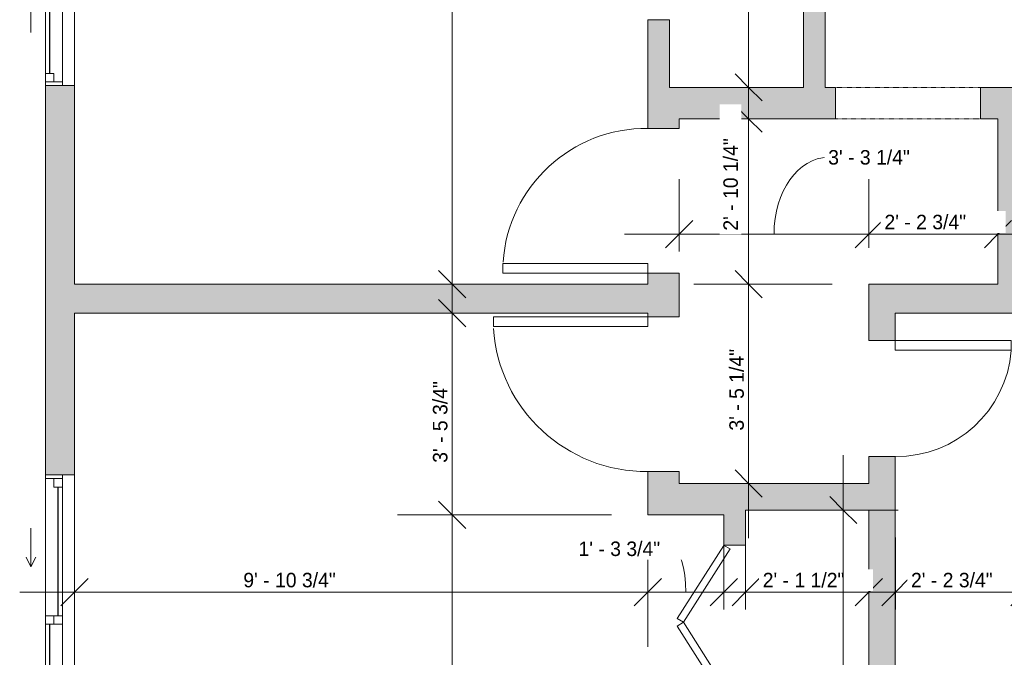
# Model space of a CAD drawing. Header units: inches. Extents: x -245 to 323, y -474 to 499.
# Tile 2 of 11: x -235 to -31, y -295 to -163. Entities that reach past the tile are written whole.
import ezdxf

# ---------------------------------------------------------------- set-up
doc = ezdxf.new("R2010")
doc.units = ezdxf.units.IN
doc.header["$MEASUREMENT"] = 0
doc.linetypes.add('Overhead', pattern=[0.15625, 0.09375, -0.0625])
for name, color, linetype, lineweight in [('A-ANNO-DIMS', 211, 'Continuous', 9), ('A-ANNO-DIMS-96', 211, 'Continuous', 9), ('A-DETL-GENF', 92, 'Continuous', 9), ('A-DETL-MEDM', 90, 'Continuous', 9), ('A-DOOR', 31, 'Continuous', 9), ('A-GLAZ', 151, 'Continuous', 9), ('A-WALL', 90, 'Continuous', 9), ('A-WALL-PATT', 111, 'Continuous', 9)]:
    doc.layers.add(name, color=color, linetype=linetype, lineweight=lineweight)
doc.styles.add('Inter', font='txt', dxfattribs={"height": 3})
doc.dimstyles.new('Linear_-_1_32__Inter__Imperial__SMALL', dxfattribs={"dimscale": 12, "dimtxt": 3.974399, "dimasz": 0.46875, "dimexe": 0.944882, "dimexo": 0.629921, "dimgap": 0, "dimtad": 1, "dimrnd": 0.25, "dimzin": 1, "dimdsep": 46, "dimlunit": 4, "dimtxsty": 'Inter', "dimblk1": 'OBLIQUE', "dimblk2": 'OBLIQUE', "dimsah": 1, "dimcen": 0.09, "dimdle": 0.944882, "dimazin": 0, "dimtfac": 1, "dimtdec": 4, "dimtix": 1, "dimtmove": 0, "dimatfit": 3, "dimfxl": 1, "dimtvp": 1, "dimtfill": 1, "dimfrac": 2, "dimtolj": 1, "dimtzin": 0, "dimarcsym": 2})
doc.dimstyles.new('Linear_-_1_32__Inter__Imperial__SMALL_1', dxfattribs={"dimscale": 12, "dimtxt": 3.974399, "dimasz": 0.46875, "dimexe": 0.944882, "dimexo": 0.629921, "dimgap": 0, "dimtad": 1, "dimrnd": 0.25, "dimzin": 1, "dimdsep": 46, "dimlunit": 4, "dimtxsty": 'Inter', "dimblk1": 'OBLIQUE', "dimblk2": 'OBLIQUE', "dimsah": 1, "dimcen": 0.09, "dimdle": 0.944882, "dimazin": 0, "dimtfac": 1, "dimtdec": 4, "dimtix": 1, "dimtmove": 1, "dimatfit": 3, "dimfxl": 1, "dimtvp": 1, "dimtfill": 1, "dimfrac": 2, "dimtolj": 1, "dimtzin": 0, "dimarcsym": 2})
doc.dimstyles.new('Linear_-_1_32__Inter__Imperial__SMALL_2', dxfattribs={"dimscale": 12, "dimtxt": 3.974399, "dimasz": 0.46875, "dimexe": 0.944882, "dimexo": 0.629921, "dimgap": 0, "dimtad": 1, "dimrnd": 0.25, "dimzin": 1, "dimdsep": 46, "dimlunit": 4, "dimtxsty": 'Inter', "dimblk1": 'OBLIQUE', "dimblk2": 'OBLIQUE', "dimsah": 1, "dimcen": 0.09, "dimdle": 0.944882, "dimazin": 0, "dimtfac": 1, "dimtdec": 4, "dimtix": 1, "dimtmove": 2, "dimatfit": 3, "dimfxl": 1, "dimtvp": 1, "dimtfill": 1, "dimfrac": 2, "dimtolj": 1, "dimtzin": 0, "dimarcsym": 2})

# ---------------------------------------------------------------- blocks, each defined once
blk = doc.blocks.new('Plan-Double-Sliding - Default 1-4289131-Main Floor Dimension Plan')
at = {"layer": 'A-GLAZ'}
for p, q in [((-11, 3.34375), (-13, 4.34375)), ((11, 3.34375), (13, 4.34375)), ((-11, 3.34375), (-19, 3.34375)), ((-11, 3.34375), (-13, 2.34375)), ((11, 3.34375), (13, 2.34375)), ((11, 3.34375), (19, 3.34375)), ((30, 0.34375), (-30, 0.34375)), ((-27.5, 0.34375), (-0.875, 0.34375)), ((0.875, 0.34375), (29.25, 0.34375)), ((-29.25, -3.15625), (-0.875, -3.15625)), ((0.875, -3.15625), (27.5, -3.15625)), ((-30, -5.65625), (30, -5.65625))]:
    blk.add_line(p, q, dxfattribs=at)
at = {"layer": 'A-GLAZ', "lineweight": 18}
for p, q in [((-30, 0.34375), (-30, -5.65625)), ((-30, 0.34375), (-27.5, 0.34375)), ((-29.25, 0.34375), (-29.25, -3.15625)), ((-27.5, 0.34375), (-27.5, -1.40625)), ((-0.875, -3.15625), (-0.875, 0.34375)), ((-0.875, 0.34375), (0.875, 0.34375)), ((0.875, 0.34375), (0.875, -3.15625)), ((29.25, 0.34375), (30, 0.34375)), ((29.25, 0.34375), (29.25, -3.15625)), ((30, -5.65625), (30, 0.34375)), ((-27.5, -1.40625), (-29.25, -1.40625)), ((0.875, -1.40625), (-0.875, -1.40625)), ((27.5, -1.40625), (27.5, -3.15625)), ((29.25, -1.40625), (27.5, -1.40625)), ((-30, -3.15625), (-29.25, -3.15625)), ((-0.875, -3.15625), (0.875, -3.15625)), ((27.5, -3.15625), (30, -3.15625))]:
    blk.add_line(p, q, dxfattribs=at)
at = {"layer": 'A-GLAZ', "lineweight": 25}
for p, q in [((-27.5, -0.53125), (-0.875, -0.53125)), ((0.875, -2.28125), (27.5, -2.28125))]:
    blk.add_line(p, q, dxfattribs=at)
blk = doc.blocks.new('Planitar - Bifold Door - 6_-0_ x 6_-8_-4213524-Main Floor Dimension Plan')
at = {"layer": 'A-DOOR', "lineweight": 18}
for p, q in [((-36, 2.24), (-20.8, 11.9)), ((-20, 10.63), (-35.19, 0.98)), ((-20.8, 11.9), (-20, 10.63)), ((-19.2, 11.9), (-20, 10.63)), ((-20, 10.63), (-4.81, 0.98)), ((-4, 2.24), (-19.2, 11.9)), ((4, 2.24), (19.19, 11.9)), ((20, 10.63), (4.8, 0.98)), ((19.19, 11.9), (20, 10.63)), ((20.81, 11.9), (20, 10.63)), ((20, 10.63), (35.2, 0.98)), ((35.91, 2.3), (20.81, 11.9)), ((-35.19, 0.98), (-36, 2.24)), ((-4.81, 0.98), (-4, 2.24)), ((4.8, 0.98), (4, 2.24)), ((35.2, 0.98), (35.91, 2.3))]:
    blk.add_line(p, q, dxfattribs=at)
blk = doc.blocks.new('Planitar - Single Door_Flush Panel - 2_-0_ x 6_-8_-4213968-Main Floor Dimension Plan')
at = {"layer": 'A-DOOR', "lineweight": 18}
for p, q in [((9.99, -2.75), (9.99, -26.75)), ((12, -2.75), (9.99, -2.75)), ((12, -2.75), (12, -26.75)), ((12, -26.75), (9.99, -26.75))]:
    blk.add_line(p, q, dxfattribs=at)
at = {"layer": 'A-DOOR'}
blk.add_arc((11.77, -3.05), 23.77, 179.2767, 265.5217, dxfattribs=at)
blk = doc.blocks.new('Planitar - Single Door_Flush Panel - 2_-8_ x 6_-8_-4214009-Main Floor Dimension Plan')
at = {"layer": 'A-DOOR', "lineweight": 18}
for p, q in [((13.99, 3.25), (13.99, 35.25)), ((16, 35.25), (13.99, 35.25)), ((16, 3.25), (16, 35.25)), ((16, 3.25), (13.99, 3.25))]:
    blk.add_line(p, q, dxfattribs=at)
at = {"layer": 'A-DOOR'}
blk.add_arc((15.77, 3.55), 31.77, 93.8608, 180.5412, dxfattribs=at)
blk = doc.blocks.new('Planitar - Single Door_Flush Panel - 2_-6_ x 6_-8_-4213724-Main Floor Dimension Plan')
at = {"layer": 'A-DOOR', "lineweight": 18}
for p, q in [((12.99, -3.25), (12.99, -33.25)), ((15, -3.25), (12.99, -3.25)), ((15, -3.25), (15, -33.25)), ((15, -33.25), (12.99, -33.25))]:
    blk.add_line(p, q, dxfattribs=at)
at = {"layer": 'A-DOOR'}
blk.add_arc((14.77, -3.55), 29.77, 179.4225, 266.009, dxfattribs=at)
blk = doc.blocks.new('Planitar - Opening - 2_-6_ x 6_-8_-4214190-Main Floor Dimension Plan')
at = {"layer": 'A-DETL-GENF', "linetype": 'Overhead'}
for p, q in [((14.68, 3.25), (-15.32, 3.25)), ((-15.32, -3.25), (14.68, -3.25))]:
    blk.add_line(p, q, dxfattribs=at)
at = {"layer": 'A-DETL-MEDM'}
for p, q in [((-15.32, 3.25), (-15.32, -3.25)), ((14.68, -3.25), (14.68, 3.25))]:
    blk.add_line(p, q, dxfattribs=at)
blk = doc.blocks.new('DIMBLOCK36-Main Floor Dimension Plan')
at = {"layer": 'A-ANNO-DIMS-96'}
for p, q in [((-68.53, -123.3), (-68.53, -160.32)), ((-68.53, -148.98), (-68.53, -123.3)), ((9.97, -169.18), (9.97, -137.64)), ((-79.87, -148.98), (9.97, -148.98)), ((9.97, -148.98), (9.97, -169.18))]:
    blk.add_line(p, q, dxfattribs=at)
at = {"layer": 'A-ANNO-DIMS-96', "lineweight": 35}
for p, q in [((-68.53, -148.98), (-65.72, -146.17)), ((9.97, -148.98), (12.78, -146.17)), ((-68.53, -148.98), (-71.35, -151.79)), ((9.97, -148.98), (7.15, -151.79))]:
    blk.add_line(p, q, dxfattribs=at)
at = {"layer": 'A-ANNO-DIMS-96', "color": 0, "insert": (-38.92, -144.99), "char_height": 3, "width": 23.131, "attachment_point": 1, "line_spacing_factor": 0.9936, "style": 'Inter', "bg_fill": 3, "box_fill_scale": 1.25, "bg_fill_color": 256, "bg_fill_true_color": 13158600, "bg_fill_transparency": 0}
blk.add_mtext('6\' - 6 1/2"', dxfattribs=at)
blk = doc.blocks.new('_Oblique')
at = {"color": 0, "linetype": 'ByBlock', "lineweight": -2}
blk.add_line((-0.5, -0.5), (0.5, 0.5), dxfattribs=at)
blk = doc.blocks.new('DIMBLOCK41-Main Floor Dimension Plan')
at = {"layer": 'A-ANNO-DIMS-96'}
for p, q in [((-145.8, -64.9), (-145.8, -228.83)), ((-149.38, -76.24), (-134.46, -76.24)), ((-145.8, -76.24), (-149.38, -76.24)), ((-149.38, -217.49), (-134.46, -217.49)), ((-145.8, -217.49), (-149.38, -217.49))]:
    blk.add_line(p, q, dxfattribs=at)
at = {"layer": 'A-ANNO-DIMS-96', "lineweight": 35}
for p, q in [((-145.8, -76.24), (-148.62, -73.43)), ((-145.8, -76.24), (-142.99, -79.05)), ((-145.8, -217.49), (-148.62, -214.68)), ((-145.8, -217.49), (-142.99, -220.3))]:
    blk.add_line(p, q, dxfattribs=at)
at = {"layer": 'A-ANNO-DIMS-96', "color": 0, "insert": (-149.8, -157), "char_height": 3, "width": 24.3233, "attachment_point": 1, "rotation": 90, "line_spacing_factor": 0.9936, "style": 'Inter', "bg_fill": 3, "box_fill_scale": 1.25, "bg_fill_color": 256, "bg_fill_true_color": 13158600, "bg_fill_transparency": 0}
blk.add_mtext('11\' - 9 1/4"', dxfattribs=at)
blk = doc.blocks.new('DIMBLOCK42-Main Floor Dimension Plan')
at = {"layer": 'A-ANNO-DIMS-96'}
for p, q in [((-84.42, -64.9), (-84.42, -188.08)), ((-88, -76.24), (-73.08, -76.24)), ((-84.42, -76.24), (-88, -76.24)), ((-88, -176.74), (-73.08, -176.74)), ((-84.42, -176.74), (-88, -176.74))]:
    blk.add_line(p, q, dxfattribs=at)
at = {"layer": 'A-ANNO-DIMS-96', "lineweight": 35}
for p, q in [((-84.42, -76.24), (-87.23, -73.43)), ((-84.42, -76.24), (-81.61, -79.05)), ((-84.42, -176.74), (-87.23, -173.93)), ((-84.42, -176.74), (-81.61, -179.55))]:
    blk.add_line(p, q, dxfattribs=at)
at = {"layer": 'A-ANNO-DIMS-96', "color": 0, "insert": (-88.41, -136.2), "char_height": 3, "width": 23.3099, "attachment_point": 1, "rotation": 90, "line_spacing_factor": 0.9936, "style": 'Inter', "bg_fill": 3, "box_fill_scale": 1.25, "bg_fill_color": 256, "bg_fill_true_color": 13158600, "bg_fill_transparency": 0}
blk.add_mtext('8\' - 4 1/2"', dxfattribs=at)
blk = doc.blocks.new('DIMBLOCK43-Main Floor Dimension Plan')
at = {"layer": 'A-ANNO-DIMS-96'}
for p, q in [((-224.03, -284.82), (-224.03, -269.9)), ((-105.28, -272.8), (-105.28, -292.57)), ((-105.28, -281.23), (-105.28, -272.8)), ((-235.37, -281.23), (-105.28, -281.23)), ((-224.03, -281.23), (-224.03, -284.82))]:
    blk.add_line(p, q, dxfattribs=at)
at = {"layer": 'A-ANNO-DIMS-96', "lineweight": 35}
for p, q in [((-224.03, -281.23), (-221.22, -278.42)), ((-105.28, -281.23), (-102.47, -278.42)), ((-224.03, -281.23), (-226.85, -284.05)), ((-105.28, -281.23), (-108.1, -284.05))]:
    blk.add_line(p, q, dxfattribs=at)
at = {"layer": 'A-ANNO-DIMS-96', "color": 0, "insert": (-189.06, -277.24), "char_height": 3, "width": 26.4099, "attachment_point": 1, "line_spacing_factor": 0.9936, "style": 'Inter', "bg_fill": 3, "box_fill_scale": 1.25, "bg_fill_color": 256, "bg_fill_true_color": 13158600, "bg_fill_transparency": 0}
blk.add_mtext('9\' - 10 3/4"', dxfattribs=at)
blk = doc.blocks.new('DIMBLOCK44-Main Floor Dimension Plan')
at = {"layer": 'A-ANNO-DIMS-96'}
for p, q in [((-89.53, -284.82), (-89.53, -269.9)), ((-105.28, -272.8), (-105.28, -292.57)), ((-105.28, -281.23), (-105.28, -272.8)), ((-105.28, -281.23), (-78.2, -281.23)), ((-89.53, -281.23), (-89.53, -284.82))]:
    blk.add_line(p, q, dxfattribs=at)
at = {"layer": 'A-ANNO-DIMS-96', "lineweight": 35}
for p, q in [((-105.28, -281.23), (-102.47, -278.42)), ((-89.53, -281.23), (-86.72, -278.42)), ((-105.28, -281.23), (-108.1, -284.05)), ((-89.53, -281.23), (-92.35, -284.05))]:
    blk.add_line(p, q, dxfattribs=at)
at = {"layer": 'A-ANNO-DIMS-96'}
blk.add_ellipse((-100.23, -281.23), major_axis=(0, 8.96), ratio=0.314717, start_param=4.712389, end_param=6.283185, dxfattribs=at)
at = {"layer": 'A-ANNO-DIMS-96', "color": 0, "insert": (-119.65, -270.76), "char_height": 3, "width": 23.3099, "attachment_point": 1, "line_spacing_factor": 0.9936, "style": 'Inter', "bg_fill": 3, "box_fill_scale": 1.25, "bg_fill_color": 256, "bg_fill_true_color": 13158600, "bg_fill_transparency": 0}
blk.add_mtext('1\' - 3 3/4"', dxfattribs=at)
blk = doc.blocks.new('DIMBLOCK45-Main Floor Dimension Plan')
at = {"layer": 'A-ANNO-DIMS-96'}
for p, q in [((-145.8, -212.15), (-145.8, -265.24)), ((-149.38, -223.49), (-134.46, -223.49)), ((-145.8, -223.49), (-149.38, -223.49)), ((-112.84, -265.24), (-157.14, -265.24)), ((-145.8, -265.24), (-112.84, -265.24))]:
    blk.add_line(p, q, dxfattribs=at)
at = {"layer": 'A-ANNO-DIMS-96', "lineweight": 35}
for p, q in [((-145.8, -223.49), (-148.62, -220.68)), ((-145.8, -223.49), (-142.99, -226.3)), ((-145.8, -265.24), (-148.62, -262.43)), ((-145.8, -265.24), (-142.99, -268.05))]:
    blk.add_line(p, q, dxfattribs=at)
at = {"layer": 'A-ANNO-DIMS-96', "color": 0, "insert": (-149.8, -254.47), "char_height": 3, "width": 24.2637, "attachment_point": 1, "rotation": 90, "line_spacing_factor": 0.9936, "style": 'Inter', "bg_fill": 3, "box_fill_scale": 1.25, "bg_fill_color": 256, "bg_fill_true_color": 13158600, "bg_fill_transparency": 0}
blk.add_mtext('3\' - 5 3/4"', dxfattribs=at)
blk = doc.blocks.new('DIMBLOCK46-Main Floor Dimension Plan')
at = {"layer": 'A-ANNO-DIMS-96', "lineweight": 35}
for p, q in [((-145.8, -265.24), (-148.62, -262.43)), ((-145.8, -265.24), (-142.99, -268.05)), ((-145.8, -350.49), (-148.62, -347.68)), ((-145.8, -350.49), (-142.99, -353.3))]:
    blk.add_line(p, q, dxfattribs=at)
at = {"layer": 'A-ANNO-DIMS-96'}
for p, q in [((-112.84, -265.24), (-157.14, -265.24)), ((-145.8, -265.24), (-145.8, -350.49)), ((-145.8, -265.24), (-112.84, -265.24)), ((-149.38, -350.49), (-134.46, -350.49)), ((-145.8, -350.49), (-149.38, -350.49))]:
    blk.add_line(p, q, dxfattribs=at)
at = {"layer": 'A-ANNO-DIMS-96', "color": 0, "insert": (-149.8, -317.05), "char_height": 3, "width": 22.0579, "attachment_point": 1, "rotation": 90, "line_spacing_factor": 0.9936, "style": 'Inter', "bg_fill": 3, "box_fill_scale": 1.25, "bg_fill_color": 256, "bg_fill_true_color": 13158600, "bg_fill_transparency": 0}
blk.add_mtext('7\' - 1 1/4"', dxfattribs=at)
blk = doc.blocks.new('DIMBLOCK48-Main Floor Dimension Plan')
at = {"layer": 'A-ANNO-DIMS-96'}
for p, q in [((-85.03, -284.82), (-85.03, -269.9)), ((-59.53, -284.82), (-59.53, -269.9)), ((-96.37, -281.23), (-48.2, -281.23)), ((-85.03, -281.23), (-85.03, -284.82)), ((-59.53, -281.23), (-59.53, -284.82))]:
    blk.add_line(p, q, dxfattribs=at)
at = {"layer": 'A-ANNO-DIMS-96', "lineweight": 35}
for p, q in [((-85.03, -281.23), (-82.22, -278.42)), ((-59.53, -281.23), (-56.72, -278.42)), ((-85.03, -281.23), (-87.85, -284.05)), ((-59.53, -281.23), (-62.35, -284.05))]:
    blk.add_line(p, q, dxfattribs=at)
at = {"layer": 'A-ANNO-DIMS-96', "color": 0, "insert": (-81.5, -277.24), "char_height": 3, "width": 22.1175, "attachment_point": 1, "line_spacing_factor": 0.9936, "style": 'Inter', "bg_fill": 3, "box_fill_scale": 1.25, "bg_fill_color": 256, "bg_fill_true_color": 13158600, "bg_fill_transparency": 0}
blk.add_mtext('2\' - 1 1/2"', dxfattribs=at)
blk = doc.blocks.new('DIMBLOCK49-Main Floor Dimension Plan')
at = {"layer": 'A-ANNO-DIMS-96'}
for p, q in [((-64.82, -252.9), (-64.82, -361.83)), ((-68.4, -264.24), (-53.48, -264.24)), ((-64.82, -264.24), (-68.4, -264.24)), ((-68.4, -350.49), (-53.48, -350.49)), ((-64.82, -350.49), (-68.4, -350.49))]:
    blk.add_line(p, q, dxfattribs=at)
at = {"layer": 'A-ANNO-DIMS-96', "lineweight": 35}
for p, q in [((-64.82, -264.24), (-67.63, -261.43)), ((-64.82, -264.24), (-62.01, -267.05)), ((-64.82, -350.49), (-67.63, -347.68)), ((-64.82, -350.49), (-62.01, -353.3))]:
    blk.add_line(p, q, dxfattribs=at)
at = {"layer": 'A-ANNO-DIMS-96', "color": 0, "insert": (-68.81, -316.98), "char_height": 3, "width": 23.0714, "attachment_point": 1, "rotation": 90, "line_spacing_factor": 0.9936, "style": 'Inter', "bg_fill": 3, "box_fill_scale": 1.25, "bg_fill_color": 256, "bg_fill_true_color": 13158600, "bg_fill_transparency": 0}
blk.add_mtext('7\' - 2 1/4"', dxfattribs=at)
blk = doc.blocks.new('DIMBLOCK50-Main Floor Dimension Plan')
at = {"layer": 'A-ANNO-DIMS-96'}
for p, q in [((-98.78, -210.7), (-98.78, -195.78)), ((-59.53, -209.93), (-59.53, -195.78)), ((-110.12, -207.12), (-59.53, -207.12)), ((-98.78, -207.12), (-98.78, -210.7)), ((-59.53, -207.12), (-59.53, -209.93))]:
    blk.add_line(p, q, dxfattribs=at)
at = {"layer": 'A-ANNO-DIMS-96', "lineweight": 35}
for p, q in [((-98.78, -207.12), (-95.97, -204.3)), ((-59.53, -207.12), (-56.72, -204.3)), ((-98.78, -207.12), (-101.6, -209.93)), ((-59.53, -207.12), (-62.35, -209.93))]:
    blk.add_line(p, q, dxfattribs=at)
at = {"layer": 'A-ANNO-DIMS-96'}
blk.add_ellipse((-67.94, -207.12), major_axis=(0, 15.88), ratio=0.706185, start_param=0, end_param=1.570796, dxfattribs=at)
at = {"layer": 'A-ANNO-DIMS-96', "color": 0, "insert": (-67.94, -189.72), "char_height": 3, "width": 23.3099, "attachment_point": 1, "line_spacing_factor": 0.9936, "style": 'Inter', "bg_fill": 3, "box_fill_scale": 1.25, "bg_fill_color": 256, "bg_fill_true_color": 13158600, "bg_fill_transparency": 0}
blk.add_mtext('3\' - 3 1/4"', dxfattribs=at)
blk = doc.blocks.new('DIMBLOCK51-Main Floor Dimension Plan')
at = {"layer": 'A-ANNO-DIMS-96'}
for p, q in [((-59.53, -209.93), (-59.53, -195.78)), ((-32.78, -210.7), (-32.78, -195.78)), ((-59.53, -207.12), (-21.45, -207.12)), ((-59.53, -207.12), (-59.53, -209.93)), ((-32.78, -207.12), (-32.78, -210.7))]:
    blk.add_line(p, q, dxfattribs=at)
at = {"layer": 'A-ANNO-DIMS-96', "lineweight": 35}
for p, q in [((-59.53, -207.12), (-56.72, -204.3)), ((-32.78, -207.12), (-29.97, -204.3)), ((-59.53, -207.12), (-62.35, -209.93)), ((-32.78, -207.12), (-35.6, -209.93))]:
    blk.add_line(p, q, dxfattribs=at)
at = {"layer": 'A-ANNO-DIMS-96', "color": 0, "insert": (-56.29, -203.12), "char_height": 3, "width": 24.3233, "attachment_point": 1, "line_spacing_factor": 0.9936, "style": 'Inter', "bg_fill": 3, "box_fill_scale": 1.25, "bg_fill_color": 256, "bg_fill_true_color": 13158600, "bg_fill_transparency": 0}
blk.add_mtext('2\' - 2 3/4"', dxfattribs=at)
blk = doc.blocks.new('DIMBLOCK52-Main Floor Dimension Plan')
at = {"layer": 'A-ANNO-DIMS-96'}
for p, q in [((-84.42, -171.9), (-84.42, -217.49)), ((-88, -183.24), (-73.08, -183.24)), ((-84.42, -183.24), (-88, -183.24)), ((-67.09, -217.49), (-95.76, -217.49)), ((-84.42, -217.49), (-67.09, -217.49))]:
    blk.add_line(p, q, dxfattribs=at)
at = {"layer": 'A-ANNO-DIMS-96', "lineweight": 35}
for p, q in [((-84.42, -183.24), (-87.23, -180.43)), ((-84.42, -183.24), (-81.61, -186.05)), ((-84.42, -217.49), (-87.23, -214.68)), ((-84.42, -217.49), (-81.61, -220.3))]:
    blk.add_line(p, q, dxfattribs=at)
at = {"layer": 'A-ANNO-DIMS-96', "color": 0, "insert": (-89.65, -206.41), "char_height": 3, "width": 25.3964, "attachment_point": 1, "rotation": 90, "line_spacing_factor": 0.9936, "style": 'Inter', "bg_fill": 3, "box_fill_scale": 1.25, "bg_fill_color": 256, "bg_fill_true_color": 13158600, "bg_fill_transparency": 0}
blk.add_mtext('2\' - 10 1/4"', dxfattribs=at)
blk = doc.blocks.new('DIMBLOCK53-Main Floor Dimension Plan')
at = {"layer": 'A-ANNO-DIMS-96', "lineweight": 35}
for p, q in [((-84.42, -217.49), (-87.23, -214.68)), ((-84.42, -217.49), (-81.61, -220.3)), ((-84.42, -258.74), (-87.23, -255.93)), ((-84.42, -258.74), (-81.61, -261.55))]:
    blk.add_line(p, q, dxfattribs=at)
at = {"layer": 'A-ANNO-DIMS-96'}
for p, q in [((-67.09, -217.49), (-95.76, -217.49)), ((-84.42, -217.49), (-84.42, -270.08)), ((-84.42, -217.49), (-67.09, -217.49)), ((-88, -258.74), (-73.08, -258.74)), ((-84.42, -258.74), (-88, -258.74))]:
    blk.add_line(p, q, dxfattribs=at)
at = {"layer": 'A-ANNO-DIMS-96', "color": 0, "insert": (-88.41, -247.8), "char_height": 3, "width": 23.2502, "attachment_point": 1, "rotation": 90, "line_spacing_factor": 0.9936, "style": 'Inter', "bg_fill": 3, "box_fill_scale": 1.25, "bg_fill_color": 256, "bg_fill_true_color": 13158600, "bg_fill_transparency": 0}
blk.add_mtext('3\' - 5 1/4"', dxfattribs=at)
blk = doc.blocks.new('DIMBLOCK54-Main Floor Dimension Plan')
at = {"layer": 'A-ANNO-DIMS-96'}
for p, q in [((-27.28, -231.05), (-27.28, -292.57)), ((-27.28, -281.23), (-27.28, -231.05)), ((-54.03, -284.82), (-54.03, -269.9)), ((-65.37, -281.23), (-27.28, -281.23)), ((-54.03, -281.23), (-54.03, -284.82))]:
    blk.add_line(p, q, dxfattribs=at)
at = {"layer": 'A-ANNO-DIMS-96', "lineweight": 35}
for p, q in [((-54.03, -281.23), (-51.22, -278.42)), ((-27.28, -281.23), (-24.47, -278.42)), ((-54.03, -281.23), (-56.85, -284.05)), ((-27.28, -281.23), (-30.1, -284.05))]:
    blk.add_line(p, q, dxfattribs=at)
at = {"layer": 'A-ANNO-DIMS-96', "color": 0, "insert": (-50.79, -277.24), "char_height": 3, "width": 24.3233, "attachment_point": 1, "line_spacing_factor": 0.9936, "style": 'Inter', "bg_fill": 3, "box_fill_scale": 1.25, "bg_fill_color": 256, "bg_fill_true_color": 13158600, "bg_fill_transparency": 0}
blk.add_mtext('2\' - 2 3/4"', dxfattribs=at)

msp = doc.modelspace()

# ---------------------------------------------------------------- hatches: boundary and pattern name
at = {"layer": 'A-WALL-PATT'}
h = msp.add_hatch(color=9, dxfattribs=at)
h.paths.add_polyline_path([(-230.034, -356.488), (-224.034, -356.488), (-224.034, -316.988), (-230.034, -316.988)], flags=0)
h.paths.add_polyline_path([(-230.034, -256.988), (-224.034, -256.988), (-224.034, -176.363), (-230.034, -176.363), (-230.034, -244.422)], flags=0)
h.paths.add_polyline_path([(-230.034, -116.363), (-224.034, -116.363), (-224.034, -59.916), (-230.034, -59.916), (-230.034, -110.665)], flags=0)
h.paths.add_polyline_path([(-224.034, 4.084), (-224.034, 198.325), (-230.034, 198.325), (-230.034, 4.084)], flags=0)
h.paths.add_polyline_path([(-230.034, 240.325), (-224.034, 240.325), (-224.034, 327.512), (-230.034, 327.512), (-230.034, 290.604)], flags=0)
h.paths.add_polyline_path([(-230.034, 369.512), (-224.034, 369.512), (-224.034, 386.012), (-230.034, 386.012)], flags=0)
for points in [[(-73.034, -176.738), (-68.534, -176.738), (-68.534, -69.238), (-73.034, -69.238), (-73.034, -110.665)], [(-32.784, -223.488), (-27.284, -223.488), (-27.284, -183.238), (-32.784, -183.238), (-32.784, -217.488)], [(-170.95, -223.488), (-105.284, -223.488), (-105.284, -217.488), (-224.034, -217.488), (-224.034, -223.488)], [(-54.034, -223.488), (-32.784, -223.488), (-32.784, -217.488), (-54.034, -217.488)], [(-105.284, -265.238), (-89.534, -265.238), (-89.534, -258.738), (-105.284, -258.738)], [(-59.534, -264.238), (-59.534, -258.738), (-85.034, -258.738), (-85.034, -264.238), (-73.857, -264.238)]]:
    msp.add_hatch(color=9, dxfattribs=at).paths.add_polyline_path(points, flags=0)
h = msp.add_hatch(color=9, dxfattribs=at)
h.paths.add_polyline_path([(-100.784, -176.738), (-100.784, -162.738), (-105.284, -162.738), (-105.284, -176.738)], flags=0)
h.paths.add_polyline_path([(-105.284, -90.738), (-100.784, -90.738), (-100.784, -76.238), (-105.284, -76.238)], flags=0)
h = msp.add_hatch(color=9, dxfattribs=at)
h.paths.add_polyline_path([(-98.784, -258.738), (-98.784, -256.269), (-105.284, -256.269), (-105.284, -258.738)], flags=0)
h.paths.add_polyline_path([(-98.784, -224.269), (-98.784, -215.238), (-105.284, -215.238), (-105.284, -224.269)], flags=0)
h.paths.add_polyline_path([(-105.284, -185.238), (-98.784, -185.238), (-98.784, -176.738), (-105.284, -176.738)], flags=0)
h = msp.add_hatch(color=9, dxfattribs=at)
h.paths.add_polyline_path([(-98.784, -183.238), (-66.409, -183.238), (-66.409, -176.738), (-98.784, -176.738)], flags=0)
h.paths.add_polyline_path([(-20.784, -183.238), (-20.784, -176.738), (-36.409, -176.738), (-36.409, -183.238), (-27.284, -183.238)], flags=0)
h.paths.add_polyline_path([(3.216, -183.238), (9.966, -183.238), (9.966, -176.738), (3.216, -176.738), (3.216, -177.544)], flags=0)
h = msp.add_hatch(color=9, dxfattribs=at)
h.paths.add_polyline_path([(-54.034, -350.488), (-54.034, -253.144), (-59.534, -253.144), (-59.534, -350.488)], flags=0)
h.paths.add_polyline_path([(-54.034, -229.144), (-54.034, -217.488), (-59.534, -217.488), (-59.534, -229.144)], flags=0)
h = msp.add_hatch(color=9, dxfattribs=at)
h.paths.add_polyline_path([(-85.034, -350.488), (-85.034, -343.488), (-89.534, -343.488), (-89.534, -350.488)], flags=0)
h.paths.add_polyline_path([(-85.034, -271.488), (-85.034, -258.738), (-89.534, -258.738), (-89.534, -271.488)], flags=0)

# ---------------------------------------------------------------- linework, layer by layer
at = {"layer": 'A-WALL'}
for p, q in [((-68.534, -176.738), (-68.534, -29.238)), ((-73.034, -76.238), (-73.034, -176.738)), ((-100.784, -162.738), (-105.284, -162.738)), ((-105.284, -162.738), (-105.284, -185.238)), ((-100.784, -176.738), (-100.784, -162.738)), ((-230.034, -256.988), (-230.034, -176.363)), ((-224.034, -217.488), (-224.034, -176.363)), ((-73.034, -176.738), (-100.784, -176.738)), ((-66.409, -176.738), (-68.534, -176.738)), ((-20.784, -176.738), (-36.409, -176.738)), ((-98.784, -185.238), (-98.784, -183.238)), ((-98.784, -183.238), (-66.409, -183.238)), ((-36.409, -183.238), (-32.784, -183.238)), ((-32.784, -183.238), (-32.784, -217.488)), ((-105.284, -185.238), (-98.784, -185.238)), ((-98.784, -215.238), (-105.284, -215.238)), ((-105.284, -215.238), (-105.284, -217.488)), ((-98.784, -224.269), (-98.784, -215.238)), ((-105.284, -217.488), (-224.034, -217.488)), ((-59.534, -217.488), (-59.534, -229.144)), ((-32.784, -217.488), (-59.534, -217.488)), ((-224.034, -256.988), (-224.034, -223.488)), ((-224.034, -223.488), (-105.284, -223.488)), ((-105.284, -223.488), (-105.284, -224.269)), ((-105.284, -224.269), (-98.784, -224.269)), ((-54.034, -229.144), (-54.034, -223.488)), ((-54.034, -223.488), (-27.284, -223.488)), ((-59.534, -229.144), (-54.034, -229.144)), ((-54.034, -253.144), (-59.534, -253.144)), ((-59.534, -253.144), (-59.534, -258.738)), ((-54.034, -350.488), (-54.034, -253.144)), ((-98.784, -256.269), (-105.284, -256.269)), ((-105.284, -256.269), (-105.284, -265.238)), ((-98.784, -258.738), (-98.784, -256.269)), ((-59.534, -258.738), (-98.784, -258.738)), ((-85.034, -264.238), (-59.534, -264.238)), ((-85.034, -271.488), (-85.034, -264.238)), ((-59.534, -264.238), (-59.534, -350.488)), ((-105.284, -265.238), (-89.534, -265.238)), ((-89.534, -265.238), (-89.534, -271.488)), ((-89.534, -271.488), (-85.034, -271.488))]:
    msp.add_line(p, q, dxfattribs=at)

# ---------------------------------------------------------------- block references
at = {"layer": 'A-DOOR'}
for name, p, rotation in [('Planitar - Opening - 2_-6_ x 6_-8_-4214190-Main Floor Dimension Plan', (-51.732, -179.988), 180), ('Planitar - Single Door_Flush Panel - 2_-6_ x 6_-8_-4213724-Main Floor Dimension Plan', (-102.034, -200.238), 269.9999999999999), ('Planitar - Single Door_Flush Panel - 2_-8_ x 6_-8_-4214009-Main Floor Dimension Plan', (-102.034, -240.269), 89.99999999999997), ('Planitar - Single Door_Flush Panel - 2_-0_ x 6_-8_-4213968-Main Floor Dimension Plan', (-56.784, -241.144), 89.99999999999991), ('Planitar - Bifold Door - 6_-0_ x 6_-8_-4213524-Main Floor Dimension Plan', (-87.284, -307.488), 89.99999999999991)]:
    msp.add_blockref(name, p, dxfattribs=dict(at, rotation=rotation))
at = {"layer": 'A-GLAZ', "rotation": 89.99999999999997}
for p in [(-229.691, -146.363), (-229.691, -286.988)]:
    msp.add_blockref('Plan-Double-Sliding - Default 1-4289131-Main Floor Dimension Plan', p, dxfattribs=at)

# ---------------------------------------------------------------- next in the draw order: dimensions: what is measured, and where the dimension line sits
at = {"layer": 'A-ANNO-DIMS'}
dim = msp.add_linear_dim(base=(-145.803, -217.488), p1=(-141.825, -76.238), p2=(-141.825, -217.488), angle=90, dimstyle='Linear_-_1_32__Inter__Imperial__SMALL', override={"dimpost": '<>', "dimfxl": 141.25}, dxfattribs=at)
dim.commit()
dim.dimension.update_dxf_attribs({"geometry": 'DIMBLOCK41-Main Floor Dimension Plan', "text_midpoint": (-147.599, -146.863)})
dim = msp.add_linear_dim(base=(9.966, -148.979), p1=(-68.534, -115.738), p2=(9.966, -176.738), dimstyle='Linear_-_1_32__Inter__Imperial__SMALL', override={"dimpost": '<>', "dimfxl": 99.414536}, dxfattribs=at)
dim.commit()
dim.dimension.update_dxf_attribs({"geometry": 'DIMBLOCK36-Main Floor Dimension Plan', "text_midpoint": (-29.284, -147.183)})
dim = msp.add_linear_dim(base=(-105.284, -281.234), p1=(-224.034, -277.256), p2=(-105.284, -265.238), dimstyle='Linear_-_1_32__Inter__Imperial__SMALL_2', override={"dimpost": '<>', "dimfxl": 119.35664}, dxfattribs=at)
dim.commit()
dim.dimension.update_dxf_attribs({"geometry": 'DIMBLOCK43-Main Floor Dimension Plan', "text_midpoint": (-175.859, -279.24), "dimtype": 160})

# ---------------------------------------------------------------- next in the draw order: dimensions: what is measured, and where the dimension line sits
dim = msp.add_linear_dim(base=(-84.42, -176.738), p1=(-80.442, -76.238), p2=(-80.442, -176.738), angle=90, dimstyle='Linear_-_1_32__Inter__Imperial__SMALL', override={"dimpost": '<>', "dimfxl": 100.5}, dxfattribs=at)
dim.commit()
dim.dimension.update_dxf_attribs({"geometry": 'DIMBLOCK42-Main Floor Dimension Plan', "text_midpoint": (-86.216, -126.488)})
dim = msp.add_linear_dim(base=(-89.534, -281.234), p1=(-105.284, -265.238), p2=(-89.534, -277.256), dimstyle='Linear_-_1_32__Inter__Imperial__SMALL_1', override={"dimpost": '<>', "dimfxl": 19.811804}, dxfattribs=at)
dim.commit()
dim.dimension.update_dxf_attribs({"geometry": 'DIMBLOCK44-Main Floor Dimension Plan', "text_midpoint": (-108, -272.762), "dimtype": 160})

# ---------------------------------------------------------------- next in the draw order: dimensions: what is measured, and where the dimension line sits
dim = msp.add_linear_dim(base=(-145.803, -265.238), p1=(-141.825, -223.488), p2=(-105.284, -265.238), angle=90, dimstyle='Linear_-_1_32__Inter__Imperial__SMALL', override={"dimpost": '<>', "dimfxl": 55.482374}, dxfattribs=at)
dim.commit()
dim.dimension.update_dxf_attribs({"geometry": 'DIMBLOCK45-Main Floor Dimension Plan', "text_midpoint": (-147.599, -244.363)})
dim = msp.add_linear_dim(base=(-59.534, -281.234), p1=(-85.034, -277.256), p2=(-59.534, -277.256), dimstyle='Linear_-_1_32__Inter__Imperial__SMALL', override={"dimpost": '<>', "dimfxl": 25.5}, dxfattribs=at)
dim.commit()
dim.dimension.update_dxf_attribs({"geometry": 'DIMBLOCK48-Main Floor Dimension Plan', "text_midpoint": (-72.284, -279.438)})

# ---------------------------------------------------------------- next in the draw order: dimensions: what is measured, and where the dimension line sits
dim = msp.add_linear_dim(base=(-59.534, -207.115), p1=(-98.784, -203.138), p2=(-59.534, -217.488), dimstyle='Linear_-_1_32__Inter__Imperial__SMALL_1', override={"dimpost": '<>', "dimfxl": 41.79098}, dxfattribs=at)
dim.commit()
dim.dimension.update_dxf_attribs({"geometry": 'DIMBLOCK50-Main Floor Dimension Plan', "text_midpoint": (-56.289, -191.724), "dimtype": 160})
for base, p1, p2, override, picture, middle in [((-64.821, -350.488), (-60.844, -264.238), (-60.844, -350.488), {"dimpost": '<>', "dimfxl": 86.25}, 'DIMBLOCK49-Main Floor Dimension Plan', (-66.617, -307.363)), ((-145.803, -350.488), (-105.284, -265.238), (-141.825, -350.488), {"dimpost": '<>', "dimfxl": 92.751247}, 'DIMBLOCK46-Main Floor Dimension Plan', (-147.599, -307.863))]:
    dim = msp.add_linear_dim(base=base, p1=p1, p2=p2, angle=90, dimstyle='Linear_-_1_32__Inter__Imperial__SMALL', override=override, dxfattribs=at)
    dim.commit()
    dim.dimension.update_dxf_attribs({"geometry": picture, "text_midpoint": middle})

# ---------------------------------------------------------------- next in the draw order: dimensions: what is measured, and where the dimension line sits
dim = msp.add_linear_dim(base=(-32.784, -207.115), p1=(-59.534, -217.488), p2=(-32.784, -203.138), dimstyle='Linear_-_1_32__Inter__Imperial__SMALL', override={"dimpost": '<>', "dimfxl": 30.355988}, dxfattribs=at)
dim.commit()
dim.dimension.update_dxf_attribs({"geometry": 'DIMBLOCK51-Main Floor Dimension Plan', "text_midpoint": (-46.159, -205.319)})

# ---------------------------------------------------------------- next in the draw order: dimensions: what is measured, and where the dimension line sits
dim = msp.add_linear_dim(base=(-84.42, -217.488), p1=(-80.442, -183.238), p2=(-59.534, -217.488), angle=90, dimstyle='Linear_-_1_32__Inter__Imperial__SMALL_2', override={"dimpost": '<>', "dimfxl": 40.127247}, dxfattribs=at)
dim.commit()
dim.dimension.update_dxf_attribs({"geometry": 'DIMBLOCK52-Main Floor Dimension Plan', "text_midpoint": (-87.646, -193.711), "dimtype": 160, "text_rotation": 90})

# ---------------------------------------------------------------- next in the draw order: dimensions: what is measured, and where the dimension line sits
dim = msp.add_linear_dim(base=(-84.42, -258.738), p1=(-59.534, -217.488), p2=(-80.442, -258.738), angle=90, dimstyle='Linear_-_1_32__Inter__Imperial__SMALL', override={"dimpost": '<>', "dimfxl": 46.246037}, dxfattribs=at)
dim.commit()
dim.dimension.update_dxf_attribs({"geometry": 'DIMBLOCK53-Main Floor Dimension Plan', "text_midpoint": (-86.216, -238.113)})

# ---------------------------------------------------------------- next in the draw order: dimensions: what is measured, and where the dimension line sits
dim = msp.add_linear_dim(base=(-27.284, -281.234), p1=(-54.034, -277.256), p2=(-27.284, -223.488), dimstyle='Linear_-_1_32__Inter__Imperial__SMALL', override={"dimpost": '<>', "dimfxl": 60.05512}, dxfattribs=at)
dim.commit()
dim.dimension.update_dxf_attribs({"geometry": 'DIMBLOCK54-Main Floor Dimension Plan', "text_midpoint": (-40.659, -279.438)})

doc.saveas('drawing.dxf')
